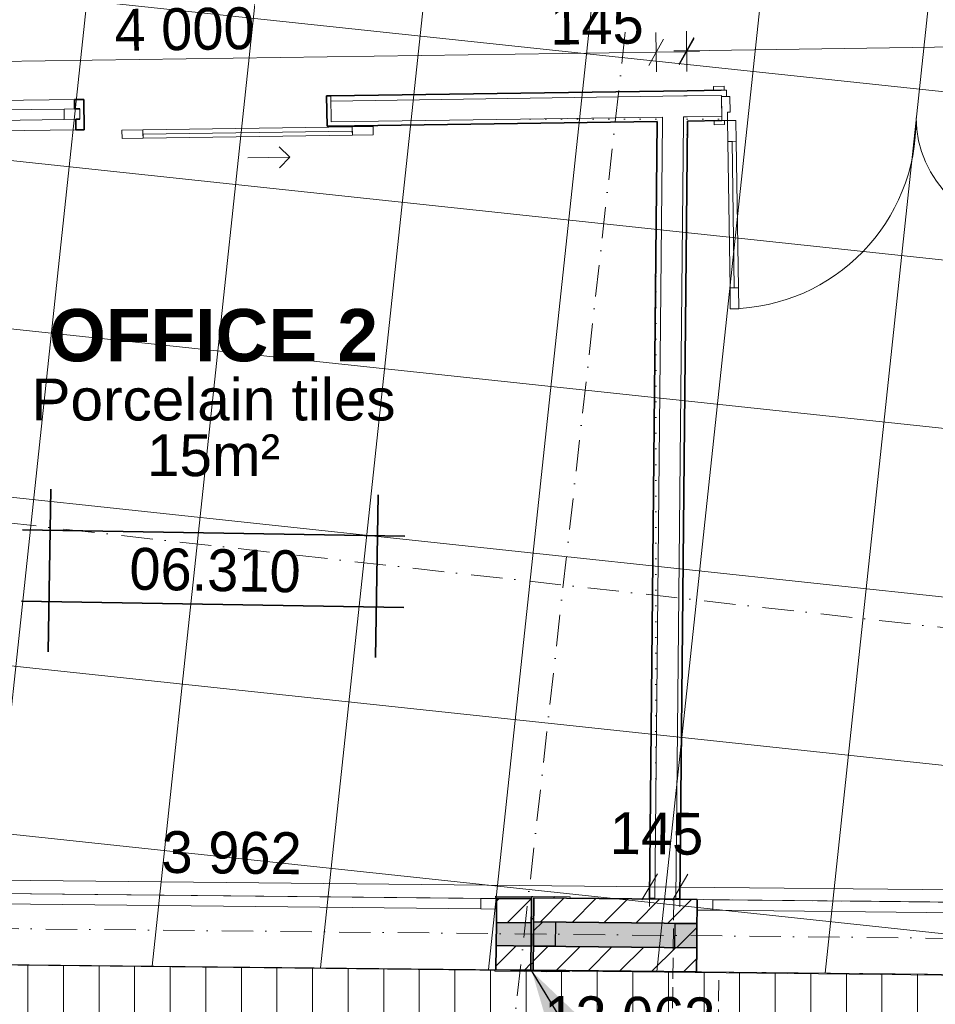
# Model space of a CAD drawing. Header units: millimetres. Extents: x -738537 to 1850049, y -250217 to 604013.
# Tile 141 of 220: x -109689 to -105315, y 78497 to 83201. Entities that reach past the tile are written whole.
import ezdxf

# ---------------------------------------------------------------- set-up
doc = ezdxf.new("R2010")
doc.units = ezdxf.units.MM
doc.header["$MEASUREMENT"] = 0
doc.set_wipeout_variables(frame=1)
for name, pattern in [('Dot & Dashed', [280, 150, -60, 0, -70]), ('Hidden Line', [140, 100, -40]), ('Wipeout_Contour', [1000, 0, -1000])]:
    doc.linetypes.add(name, pattern=pattern)
for name, color, linetype, lineweight, true_color in [('0_Pen_No__7', 7, 'Continuous', 5, 0x9f07ff), ('A_COLUMNS_Pen_No__7', 7, 'Continuous', 5, 0x9f07ff), ('A_FLOORS FINISH_Pen_No__168', 7, 'Continuous', 5, 0x996633), ('A_WALL LOAD_Pen_No__21', 7, 'Continuous', 0, 0x00ff4d), ('A_WALL LOAD_Pen_No__7', 7, 'Continuous', 5, 0x9f07ff), ('MARKETING_Pen_No__7', 7, 'Continuous', 5, 0x9f07ff)]:
    doc.layers.add(name, color=color, linetype=linetype, lineweight=lineweight, true_color=true_color)
for name, color, linetype in [('A_COLUMNS', 7, 'Continuous'), ('A_FLOORS STRUCTURE', 7, 'Continuous'), ('C_DIMS - GA', 7, 'Continuous'), ('MARKETING', 7, 'Continuous')]:
    doc.layers.add(name, color=color, linetype=linetype)
for name, color, linetype, lineweight in [('A_COLUMNS_Pen_No__3', 30, 'Continuous', 15), ('A_FLOORS FINISH_Pen_No__128', 9, 'Continuous', 0), ('A_FLOORS STRUCTURE_Pen_No__128', 9, 'Continuous', 0), ('A_FLOORS STRUCTURE_Pen_No__3', 30, 'Continuous', 15), ('A_SITE 3D_Pen_No__128', 9, 'Continuous', 0), ('A_WALL LOAD_Pen_No__1', 214, 'Continuous', 35), ('A_WALL LOAD_Pen_No__2', 1, 'Continuous', 25), ('A_WALL LOAD_Pen_No__3', 30, 'Continuous', 15), ('A_WALL LOAD_Pen_No__6', 7, 'Continuous', 5), ('B_CUT OUT_Pen_No__3', 30, 'Continuous', 15), ('C-GRID _Pen_No__5', 4, 'Continuous', 5), ('C_DIMS - GA_Pen_No__6', 7, 'Continuous', 5), ('C_TEXT GA_Pen_No__6', 7, 'Continuous', 5), ('SEWER LINE_Pen_No__1', 214, 'Continuous', 35)]:
    doc.layers.add(name, color=color, linetype=linetype, lineweight=lineweight)
doc.styles.add('GENERATED_STYLE_1', font='GOTHIC.TTF')
doc.styles.add('GENERATED_STYLE_6', font='arialbd.ttf')
doc.dimstyles.new('GENERATED_STYLE__1', dxfattribs={"dimtxt": 200, "dimasz": 95, "dimexe": 0.18, "dimexo": 90000, "dimgap": 0.09, "dimtad": 1, "dimdec": 0, "dimzin": 0, "dimdsep": 46, "dimtxsty": 'GENERATED_STYLE_1', "dimblk": 'ARROWHEAD_2', "dimblk1": 'ARROWHEAD_2', "dimblk2": 'ARROWHEAD_2', "dimcen": 0.09, "dimclrd": 7, "dimclre": 7, "dimclrt": 7, "dimadec": 0, "dimazin": 0, "dimtfac": 1, "dimtdec": 4, "dimtmove": 0, "dimatfit": 3, "dimfxl": 1, "dimtolj": 1, "dimtzin": 0, "dimarcsym": 0})
doc.dimstyles.new('GENERATED_STYLE__3', dxfattribs={"dimtxt": 200, "dimasz": 95, "dimexe": 0.18, "dimexo": 90000, "dimgap": 0.09, "dimtad": 1, "dimdec": 0, "dimzin": 0, "dimdsep": 46, "dimtxsty": 'GENERATED_STYLE_1', "dimblk": 'ARROWHEAD_2', "dimblk1": 'ARROWHEAD_2', "dimblk2": 'ARROWHEAD_2', "dimcen": 0.09, "dimclrd": 7, "dimclre": 7, "dimclrt": 7, "dimadec": 0, "dimazin": 0, "dimtfac": 1, "dimtdec": 4, "dimtmove": 2, "dimatfit": 3, "dimfxl": 1, "dimtolj": 1, "dimtzin": 0, "dimarcsym": 0})
doc.dimstyles.new('GENERATED_STYLE__7', dxfattribs={"dimtxt": 0.18, "dimasz": 273.6, "dimexe": 0.18, "dimexo": 0.0625, "dimgap": 0.09, "dimtad": 0, "dimtih": 1, "dimtoh": 1, "dimdec": 4, "dimzin": 0, "dimdsep": 46, "dimcen": 0.09, "dimadec": 0, "dimazin": 0, "dimtfac": 1, "dimtdec": 4, "dimtmove": 0, "dimatfit": 3, "dimldrblk": 'ARROWHEAD_5', "dimfxl": 1, "dimtolj": 1, "dimtzin": 0, "dimarcsym": 0})
doc.dimstyles.new('GENERATED_STYLE__9', dxfattribs={"dimtxt": 200, "dimasz": 95, "dimexe": 0.18, "dimexo": 314.337521, "dimgap": 0.09, "dimtad": 1, "dimdec": 0, "dimzin": 0, "dimdsep": 46, "dimtxsty": 'GENERATED_STYLE_1', "dimblk": 'ARROWHEAD_2', "dimblk1": 'ARROWHEAD_2', "dimblk2": 'ARROWHEAD_2', "dimcen": 0.09, "dimclrd": 7, "dimclre": 7, "dimclrt": 7, "dimadec": 0, "dimazin": 0, "dimtfac": 1, "dimtdec": 4, "dimtmove": 0, "dimatfit": 3, "dimfxl": 1, "dimtolj": 1, "dimtzin": 0, "dimarcsym": 0})
pattern_1 = [(45, (0, 0), (-127.27922, 127.27922), [])]
pattern_2 = [(0, (0, 0), (0, 75), [0, -75])]

# ---------------------------------------------------------------- blocks, each defined once
blk = doc.blocks.new('Fill_103', base_point=(0, 0))
at = {"color": 254, "linetype": 'Wipeout_Contour', "lineweight": 0, "ltscale": 778868.011048}
blk.add_wipeout([(-109499.7, 78239), (-109508, 78019.2), (-100580.9, 77682.3), (-100442.4, 78591.1), (-100728.2, 78594), (-100856.8, 77912.1)], dxfattribs=at).dxf.layer = 'MARKETING'
blk = doc.blocks.new('IPE Column 20[97]', base_point=(-107239.9, 78833.2))
at = {"layer": 'A_COLUMNS_Pen_No__7', "linetype": 'Continuous', "lineweight": 5, "true_color": 0x9f07ff}
h = blk.add_hatch(dxfattribs=at)
h.set_pattern_fill('STEEL', color=190, style=0, pattern_type=2)
h.set_pattern_definition([(45, (0, 0), (-159.09903, 159.09903), []), (45, (-53.03, 53.03), (-159.09903, 159.09903), [])])
h.paths.add_polyline_path([(-107419.7, 78655.5), (-107063.7, 78651.9), (-107063.6, 78658.9), (-107238.1, 78660.6), (-107234.6, 79005.6), (-107060.1, 79003.8), (-107060, 79010.8), (-107416, 79014.5), (-107416.1, 79007.5), (-107241.6, 79005.7), (-107245.1, 78660.7), (-107419.6, 78662.5)])
at = {"layer": 'A_COLUMNS_Pen_No__3', "color": 30, "linetype": 'Continuous', "lineweight": 15}
for p, q in [((-107416, 79014.5), (-107416.1, 79007.5)), ((-107416.1, 79007.5), (-107241.6, 79005.7)), ((-107060, 79010.8), (-107416, 79014.5)), ((-107241.6, 79005.7), (-107245.1, 78660.7)), ((-107238.1, 78660.6), (-107234.6, 79005.6)), ((-107234.6, 79005.6), (-107060.1, 79003.8)), ((-107060.1, 79003.8), (-107060, 79010.8)), ((-107419.6, 78662.5), (-107419.7, 78655.5)), ((-107419.7, 78655.5), (-107063.7, 78651.9)), ((-107245.1, 78660.7), (-107419.6, 78662.5)), ((-107063.6, 78658.9), (-107238.1, 78660.6)), ((-107063.7, 78651.9), (-107063.6, 78658.9))]:
    blk.add_line(p, q, dxfattribs=at)
blk = doc.blocks.new('*D396')
at = {"layer": 'C_DIMS - GA_Pen_No__6', "color": 7, "linetype": 'Continuous', "lineweight": 5, "transparency": 16777216}
for p, q in [((-110788.8, 82892.4), (-110791.5, 83079.9)), ((-110645.9, 82894.4), (-110648.6, 83081.9)), ((-110755, 83049.1), (-110825.4, 82923.1)), ((-110612, 83051.2), (-110682.4, 82925.2)), ((-110647.2, 82988.2), (-106647.9, 83045.3)), ((-110851.3, 82985.3), (-110790.2, 82986.1)), ((-110790.2, 82986.1), (-110647.2, 82988.2))]:
    blk.add_line(p, q, dxfattribs=at)
at = {"layer": 'C_DIMS - GA_Pen_No__6', "color": 7, "lineweight": 5, "transparency": 16777216, "insert": (-111295.5, 83018.9), "char_height": 200, "attachment_point": 7, "rotation": 0.8186, "style": 'GENERATED_STYLE_1'}
blk.add_mtext('\\A1;{\\pql;\\fCentury Gothic|b0|i0|c0|p34;143}', dxfattribs=at)
blk = doc.blocks.new('ARROWHEAD_2')
at = {"color": 0, "linetype": 'Continuous', "lineweight": 0}
for p, q in [((-0.378, -0.655), (0.378, 0.655)), ((0, 0), (-1, 0))]:
    blk.add_line(p, q, dxfattribs=at)
blk = doc.blocks.new('*D397')
at = {"layer": 'C_DIMS - GA_Pen_No__6', "color": 7, "linetype": 'Continuous', "lineweight": 5, "transparency": 16777216}
for p, q in [((-106612.7, 83108.3), (-106683.1, 82982.3)), ((-110612, 83051.2), (-110682.4, 82925.2)), ((-110647.2, 82988.2), (-106647.9, 83045.3))]:
    blk.add_line(p, q, dxfattribs=at)
at = {"layer": 'C_DIMS - GA_Pen_No__6', "color": 7, "lineweight": 5, "transparency": 16777216, "char_height": 200, "attachment_point": 7, "rotation": 0.8186, "style": 'GENERATED_STYLE_1'}
for s, insert in [('\\A1;{\\pql;\\fCentury Gothic|b0|i0|c0|p34;4\xa0000}', (-109234.4, 83048.4)), ('\\A1;{\\pql;\\fCentury Gothic|b0|i0|c0|p34;145}', (-107153.3, 83078.1))]:
    blk.add_mtext(s, dxfattribs=dict(at, insert=insert))
blk = doc.blocks.new('*D398')
at = {"layer": 'C_DIMS - GA_Pen_No__6', "color": 7, "linetype": 'Continuous', "lineweight": 5, "transparency": 16777216}
for p, q in [((-106646.6, 82951.6), (-106649.3, 83139.1)), ((-106501.6, 82953.6), (-106504.2, 83141.1)), ((-106612.7, 83108.3), (-106683.1, 82982.3)), ((-106538.1, 82984.4), (-106467.7, 83110.4)), ((-110647.2, 82988.2), (-106647.9, 83045.3)), ((-106647.9, 83045.3), (-106502.9, 83047.4)), ((-106502.9, 83047.4), (-106441.8, 83048.3))]:
    blk.add_line(p, q, dxfattribs=at)
blk = doc.blocks.new('*D430')
at = {"layer": 'C_DIMS - GA_Pen_No__6', "color": 7, "linetype": 'Continuous', "lineweight": 5, "transparency": 16777216}
for p, q in [((-110749.6, 79162.6), (-110823.1, 79038.4)), ((-110604.6, 79161.1), (-110678.1, 79036.9)), ((-110642.3, 79005.3), (-110640.4, 79192.8)), ((-110786.3, 79100.5), (-110641.4, 79099)), ((-110641.4, 79099), (-106679.5, 79058.6))]:
    blk.add_line(p, q, dxfattribs=at)
blk = doc.blocks.new('*D431')
at = {"layer": 'C_DIMS - GA_Pen_No__6', "color": 7, "linetype": 'Continuous', "lineweight": 5, "transparency": 16777216}
for p, q in [((-110604.6, 79161.1), (-110678.1, 79036.9)), ((-110642.3, 79005.3), (-110640.4, 79192.8)), ((-106642.8, 79120.8), (-106716.2, 78996.5)), ((-106680.5, 78964.9), (-106678.5, 79152.4)), ((-110641.4, 79099), (-106679.5, 79058.6)), ((-106679.5, 79058.6), (-106534.5, 79057.2))]:
    blk.add_line(p, q, dxfattribs=at)
at = {"layer": 'C_DIMS - GA_Pen_No__6', "color": 7, "lineweight": 5, "transparency": 16777216, "char_height": 200, "attachment_point": 7, "rotation": 359.4159, "style": 'GENERATED_STYLE_1'}
for s, insert in [('\\A1;{\\pql;\\fCentury Gothic|b0|i0|c0|p34;145}', (-106870.3, 79212.9)), ('\\A1;{\\pql;\\fCentury Gothic|b0|i0|c0|p34;3\xa0962}', (-109012, 79122.4))]:
    blk.add_mtext(s, dxfattribs=dict(at, insert=insert))
blk = doc.blocks.new('*D432')
at = {"layer": 'C_DIMS - GA_Pen_No__6', "color": 7, "linetype": 'Continuous', "lineweight": 5, "transparency": 16777216}
for p, q in [((-106642.8, 79120.8), (-106716.2, 78996.5)), ((-106497.8, 79119.3), (-106571.2, 78995)), ((-106535.5, 78963.4), (-106533.6, 79150.9)), ((-106679.5, 79058.6), (-106534.5, 79057.2))]:
    blk.add_line(p, q, dxfattribs=at)
blk = doc.blocks.new('*D433')
at = {"layer": 'C_DIMS - GA_Pen_No__6', "color": 7, "linetype": 'Continuous', "lineweight": 5, "transparency": 16777216}
for p, q in [((-106497.8, 79119.3), (-106571.2, 78995)), ((-106535.5, 78963.4), (-106533.6, 79150.9)), ((-100716.7, 78904.1), (-100714.7, 79091.6)), ((-106679.5, 79058.6), (-106534.5, 79057.2)), ((-106534.5, 79057.2), (-100715.7, 78997.8)), ((-100752.4, 78935.7), (-100679, 79060)), ((-100715.7, 78997.8), (-100654.6, 78997.2))]:
    blk.add_line(p, q, dxfattribs=at)
at = {"layer": 'C_DIMS - GA_Pen_No__6', "color": 7, "lineweight": 5, "transparency": 16777216, "insert": (-103976.7, 79071.1), "char_height": 200, "attachment_point": 7, "rotation": 359.4159, "style": 'GENERATED_STYLE_1'}
blk.add_mtext('\\A1;{\\pql;\\fCentury Gothic|b0|i0|c0|p34;5\xa0819}', dxfattribs=at)
blk = doc.blocks.new('*D489')
at = {"layer": 'C_DIMS - GA_Pen_No__6', "color": 7, "linetype": 'Continuous', "lineweight": 5, "transparency": 16777216}
for p, q in [((-102518.8, 83046.9), (-102448.4, 83172.9)), ((-102482.3, 83016.1), (-102484.9, 83203.6)), ((-106467.8, 83115.4), (-106538.2, 82989.4)), ((-106501.6, 82958.7), (-106504.3, 83146.2)), ((-106503, 83052.4), (-102483.6, 83109.9)), ((-102483.6, 83109.9), (-102422.5, 83110.8)), ((-106564.1, 83051.6), (-106503, 83052.4))]:
    blk.add_line(p, q, dxfattribs=at)
at = {"layer": 'C_DIMS - GA_Pen_No__6', "color": 7, "lineweight": 5, "transparency": 16777216, "insert": (-104845.8, 83116.1), "char_height": 200, "attachment_point": 7, "rotation": 0.8191, "style": 'GENERATED_STYLE_1'}
blk.add_mtext('\\A1;{\\pql;\\fCentury Gothic|b0|i0|c0|p34;4\xa0020}', dxfattribs=at)
blk = doc.blocks.new('*D507')
at = {"layer": 'C_DIMS - GA_Pen_No__6', "color": 7, "linetype": 'Continuous', "lineweight": 5, "transparency": 16777216}
for p, q in [((-112749.6, 78411.8), (-112823, 78287.5)), ((-112785.4, 78443.4), (-112787.2, 78255.9)), ((-112786.3, 78349.7), (-112847.4, 78350.3)), ((-100723.4, 78231.2), (-112786.3, 78349.7)), ((-100722.5, 78324.9), (-100724.3, 78137.4)), ((-100760.1, 78169), (-100686.7, 78293.3)), ((-100662.3, 78230.6), (-100723.4, 78231.2))]:
    blk.add_line(p, q, dxfattribs=at)
at = {"layer": 'C_DIMS - GA_Pen_No__6', "color": 7, "lineweight": 5, "transparency": 16777216, "insert": (-107184.6, 78334.6), "char_height": 200, "attachment_point": 7, "rotation": 359.4371, "style": 'GENERATED_STYLE_1'}
blk.add_mtext('\\A1;{\\pql;\\fCentury Gothic|b0|i0|c0|p34;12\xa0063}', dxfattribs=at)
blk = doc.blocks.new('ARROWHEAD_5')
at = {"linetype": 'Continuous', "lineweight": 0}
blk.add_hatch(color=0, dxfattribs=at).paths.add_polyline_path([(-1, 0.2679), (0, 0), (-1, -0.2679)])
at = {"color": 0, "linetype": 'Continuous', "lineweight": 0}
blk.add_line((0, 0), (-1, 0), dxfattribs=at)

msp = doc.modelspace()

# ---------------------------------------------------------------- hatches: boundary and pattern name
at = {"layer": '0_Pen_No__7', "linetype": 'Continuous', "lineweight": 5, "true_color": 0x000000}
h = msp.add_hatch(dxfattribs=at)
h.set_pattern_fill('ANSI31', color=18, scale=870, style=0)
h.paths.add_polyline_path([(-107410.7, 79002.4), (-107411.9, 78887.4), (-107244.7, 78885.7), (-107243.5, 79000.7)])
h = msp.add_hatch(dxfattribs=at)
h.set_pattern_fill('ANSI31', color=18, scale=870, style=0)
h.paths.add_polyline_path([(-107232.9, 79005.6), (-107234, 78890.6), (-106453.6, 78882.6), (-106452.4, 78997.6)])
at = {"layer": 'A_FLOORS FINISH_Pen_No__128', "linetype": 'Continuous', "lineweight": 0}
h = msp.add_hatch(dxfattribs=at)
h.set_pattern_fill('PATTERN__TILES_ANGLED2', color=9, style=0, pattern_type=2)
h.set_pattern_definition([(83.9, (0, 0), (-795.4704, 85.0113), []), (173.9, (0, 0), (85.0113, 795.4704), [])])
h.paths.add_polyline_path([(-114209.3, 85279.7), (-113008.9, 85150.6), (-113007.1, 78719.7), (-100428.1, 78590.9), (-99191.2, 85244.8), (-98901.2, 86804.4), (-98836.7, 87151.5), (-113822.1, 88830.6)])
at = {"layer": 'A_WALL LOAD_Pen_No__6', "linetype": 'Continuous', "lineweight": 5}
h = msp.add_hatch(dxfattribs=at)
h.set_pattern_fill('_WALL_EXTERNAL', style=0, pattern_type=2)
h.set_pattern_definition(pattern_1)
h.paths.add_polyline_path([(-107235.2, 78775.6), (-107234, 78890.6), (-107130, 78889.5), (-107131.2, 78774.6)])
h = msp.add_hatch(dxfattribs=at)
h.set_pattern_fill('_WALL_EXTERNAL', style=0, pattern_type=2)
h.set_pattern_definition(pattern_1)
h.paths.add_polyline_path([(-106558.8, 78768.7), (-106557.6, 78883.7), (-106453.6, 78882.6), (-106454.8, 78767.6)])
at = {"layer": 'A_WALL LOAD_Pen_No__7', "linetype": 'Continuous', "lineweight": 5, "true_color": 0x9f07ff}
h = msp.add_hatch(dxfattribs=at)
h.set_pattern_fill('HATCH__GYPSUM', color=190, style=0, pattern_type=2)
h.set_pattern_definition(pattern_2)
h.paths.add_polyline_path([(-108200.4, 82692.2), (-108200.6, 82712.2), (-108202.4, 82837.2), (-108222.4, 82836.9), (-108220.4, 82691.9)])
h = msp.add_hatch(dxfattribs=at)
h.set_pattern_fill('HATCH__GYPSUM', color=190, style=0, pattern_type=2)
h.set_pattern_definition(pattern_2)
h.paths.add_polyline_path([(-108202.4, 82837.2), (-108202.1, 82812.2), (-106499.9, 82836.5), (-106500.2, 82861.5)])
h = msp.add_hatch(dxfattribs=at)
h.set_pattern_fill('HATCH__GYPSUM', color=190, style=0, pattern_type=2)
h.set_pattern_definition(pattern_2)
h.paths.add_polyline_path([(-106337.2, 82863.9), (-106500.2, 82861.5), (-106499.9, 82836.5), (-106336.8, 82838.9)])
h = msp.add_hatch(dxfattribs=at)
h.set_pattern_fill('HATCH__GYPSUM', color=190, style=0, pattern_type=2)
h.set_pattern_definition(pattern_2)
h.paths.add_polyline_path([(-109402.3, 82820), (-109427.3, 82819.7), (-109426.7, 82774.7), (-109401.7, 82775), (-109402, 82795)])
h = msp.add_hatch(dxfattribs=at)
h.set_pattern_fill('HATCH__GYPSUM', color=190, style=0, pattern_type=2)
h.set_pattern_definition(pattern_2)
h.paths.add_polyline_path([(-109380.2, 82675.3), (-109382.3, 82820.3), (-109402.3, 82820), (-109400.5, 82695.1), (-109400.2, 82675.1)])
h = msp.add_hatch(dxfattribs=at)
h.set_pattern_fill('HATCH__GYPSUM', color=190, style=0, pattern_type=2)
h.set_pattern_definition(pattern_2)
h.paths.add_polyline_path([(-106518, 82736.3), (-106518.2, 82716.3), (-106498.2, 82716.5), (-106498.5, 82736.5)])
h = msp.add_hatch(dxfattribs=at)
h.set_pattern_fill('HATCH__GYPSUM', color=190, style=0, pattern_type=2)
h.set_pattern_definition(pattern_2)
h.paths.add_polyline_path([(-106335.4, 82738.9), (-106498.5, 82736.5), (-106498.2, 82716.5), (-106335.1, 82718.9)])
h = msp.add_hatch(dxfattribs=at)
h.set_pattern_fill('HATCH__GYPSUM', color=190, style=0, pattern_type=2)
h.set_pattern_definition(pattern_2)
h.paths.add_polyline_path([(-109420.2, 82674.8), (-109400.2, 82675.1), (-109400.5, 82695.1), (-109401, 82725), (-109421, 82724.8)])
h = msp.add_hatch(dxfattribs=at)
h.set_pattern_fill('HATCH__GYPSUM', color=190, style=0, pattern_type=2)
h.set_pattern_definition(pattern_2)
h.paths.add_polyline_path([(-108200.6, 82712.2), (-108200.4, 82692.2), (-106643.2, 82714.5), (-106643, 82734.5)])
h = msp.add_hatch(dxfattribs=at)
h.set_pattern_fill('HATCH__GYPSUM', color=190, style=0, pattern_type=2)
h.set_pattern_definition(pattern_2)
h.paths.add_polyline_path([(-106643.2, 82714.5), (-106680.1, 79002.2), (-106655.1, 79002), (-106618.2, 82714.8)])
h = msp.add_hatch(dxfattribs=at)
h.set_pattern_fill('HATCH__GYPSUM', color=190, style=0, pattern_type=2)
h.set_pattern_definition(pattern_2)
h.paths.add_polyline_path([(-106643.2, 82714.5), (-106618.2, 82714.8), (-106618, 82734.8), (-106643, 82734.5)])
h = msp.add_hatch(dxfattribs=at)
h.set_pattern_fill('HATCH__GYPSUM', color=190, style=0, pattern_type=2)
h.set_pattern_definition(pattern_2)
h.paths.add_polyline_path([(-106535.1, 79000.8), (-106498.2, 82716.5), (-106518.2, 82716.3), (-106555.1, 79001)])
for points in [[(-107413, 78777.4), (-107245.8, 78775.7), (-107244.7, 78885.7), (-107411.9, 78887.4)], [(-107234, 78890.6), (-107235.2, 78775.6), (-106454.8, 78767.6), (-106453.6, 78882.6)]]:
    msp.add_hatch(color=190, dxfattribs=at).paths.add_polyline_path(points)

# ---------------------------------------------------------------- linework, layer by layer
at = {"layer": 'A_FLOORS FINISH_Pen_No__168', "color": 25, "linetype": 'Continuous', "lineweight": 5, "true_color": 0x996633, "flags": 128}
msp.add_lwpolyline([(-114209.3, 85279.7), (-113008.9, 85150.6), (-113007.1, 78719.7), (-100428.1, 78590.9), (-99191.2, 85244.8), (-98901.2, 86804.4), (-98836.7, 87151.5), (-113822.1, 88830.6)], close=True, dxfattribs=at)
at = {"layer": 'A_WALL LOAD_Pen_No__1', "color": 214, "linetype": 'Continuous', "lineweight": 35}
for p, q in [((-108202.4, 82837.2), (-108222.4, 82836.9)), ((-108222.4, 82836.9), (-108220.4, 82691.9)), ((-108222.4, 82836.9), (-108220.4, 82691.9)), ((-109402.3, 82820), (-109427.3, 82819.7)), ((-109402.3, 82820), (-109427.3, 82819.7)), ((-109426.7, 82774.7), (-109427.3, 82819.7)), ((-109426.7, 82774.7), (-109427.3, 82819.7)), ((-109402.3, 82820), (-109382.3, 82820.3)), ((-109382.3, 82820.3), (-109380.2, 82675.3)), ((-109382.3, 82820.3), (-109380.2, 82675.3)), ((-109401.7, 82775), (-109426.7, 82774.7)), ((-109401, 82725), (-109421, 82724.8)), ((-109421, 82724.8), (-109420.2, 82674.8)), ((-109421, 82724.8), (-109420.2, 82674.8)), ((-108200.4, 82692.2), (-108220.4, 82691.9)), ((-108200.4, 82692.2), (-108220.4, 82691.9)), ((-106335.1, 82718.9), (-106372.1, 82718.3)), ((-106335.1, 82718.9), (-106372.1, 82718.3)), ((-106335.1, 82718.9), (-106372.1, 82718.3)), ((-109400.2, 82675.1), (-109420.2, 82674.8)), ((-109400.2, 82675.1), (-109420.2, 82674.8)), ((-109400.2, 82675.1), (-109380.2, 82675.3)), ((-109400.2, 82675.1), (-109380.2, 82675.3)), ((-107410.7, 79002.4), (-107411.2, 78952.4)), ((-107410.7, 79002.4), (-107411.2, 78952.4)), ((-107410.7, 79002.4), (-107411.2, 78952.4)), ((-106452.4, 78997.6), (-106452.9, 78947.6)), ((-106452.4, 78997.6), (-106452.9, 78947.6)), ((-106452.4, 78997.6), (-106452.9, 78947.6)), ((-107411.2, 78952.4), (-107411.9, 78887.4)), ((-107411.2, 78952.4), (-107411.9, 78887.4)), ((-106452.9, 78947.6), (-106453.6, 78882.6)), ((-106452.9, 78947.6), (-106453.6, 78882.6)), ((-107411.9, 78887.4), (-107413, 78777.4)), ((-107411.9, 78887.4), (-107413, 78777.4)), ((-107411.9, 78887.4), (-107244.7, 78885.7)), ((-107234, 78890.6), (-106453.6, 78882.6)), ((-106453.6, 78882.6), (-106454.8, 78767.6)), ((-106453.6, 78882.6), (-106454.8, 78767.6)), ((-107413, 78777.4), (-107245.8, 78775.7)), ((-107235.2, 78775.6), (-106454.8, 78767.6))]:
    msp.add_line(p, q, dxfattribs=at)
for points in [[(-106500.2, 82861.5), (-108202.4, 82837.2)], [(-106337.2, 82863.9), (-106500.2, 82861.5)], [(-108200.4, 82692.2), (-106643.2, 82714.5)], [(-106643.2, 82714.5), (-106680.1, 79002.2)], [(-106535.1, 79000.8), (-106498.2, 82716.5)], [(-106498.2, 82716.5), (-106335.1, 82718.9)], [(-107243.5, 79000.7), (-107410.7, 79002.4)], [(-106452.4, 78997.6), (-107232.9, 79005.6)], [(-106680.1, 79002.2), (-106655.1, 79002)], [(-106555.1, 79001), (-106535.1, 79000.8)]]:
    msp.add_lwpolyline(points, dxfattribs=at)
at = {"layer": 'A_WALL LOAD_Pen_No__2', "color": 1, "linetype": 'Continuous', "lineweight": 25, "flags": 128}
for points in [[(-107235.2, 78775.6), (-107234, 78890.6), (-107130, 78889.5), (-107131.2, 78774.6)], [(-106558.8, 78768.7), (-106557.6, 78883.7), (-106453.6, 78882.6), (-106454.8, 78767.6)]]:
    msp.add_lwpolyline(points, close=True, dxfattribs=at)
at = {"layer": 'A_WALL LOAD_Pen_No__21', "color": 100, "linetype": 'Continuous', "lineweight": 0, "true_color": 0x00ff4d}
for p, q in [((-108200.6, 82712.2), (-108202.4, 82837.2)), ((-106617, 82834.9), (-108202.1, 82812.2)), ((-106517, 82836.3), (-106617, 82834.9)), ((-106499.9, 82836.5), (-106517, 82836.3)), ((-106336.8, 82838.9), (-106499.9, 82836.5)), ((-106335.4, 82738.9), (-106336.8, 82838.9)), ((-106335.4, 82738.9), (-106336.7, 82833.9)), ((-106335.4, 82738.9), (-106336.7, 82833.9)), ((-109401, 82725), (-109401.7, 82775)), ((-109401, 82725), (-109401.7, 82775)), ((-106518.2, 82716.3), (-106518, 82736.3)), ((-106518.2, 82716.3), (-106518, 82736.3)), ((-106518, 82736.3), (-106498.5, 82736.5)), ((-106498.5, 82736.5), (-106335.4, 82738.9)), ((-108200.6, 82712.2), (-106618, 82734.8)), ((-106618.2, 82714.8), (-106655.1, 79002)), ((-106618, 82734.8), (-106618.2, 82714.8)), ((-106618, 82734.8), (-106618.2, 82714.8)), ((-106555.1, 79001), (-106518.2, 82716.3))]:
    msp.add_line(p, q, dxfattribs=at)
msp.add_lwpolyline([(-106655.1, 79002), (-106555.1, 79001)], dxfattribs=at)
at = {"layer": 'A_WALL LOAD_Pen_No__3', "color": 30, "linetype": 'Continuous', "lineweight": 15}
for p, q in [((-106374.4, 82882.3), (-106324.4, 82883)), ((-106374.2, 82863.3), (-106374.4, 82882.3)), ((-106324.4, 82883), (-106324.2, 82864)), ((-106324.2, 82864), (-106374.2, 82863.3)), ((-106337.2, 82863.9), (-106312.2, 82864.2)), ((-106311.7, 82834.2), (-106336.7, 82833.9)), ((-106312.2, 82864.2), (-106311.7, 82834.2)), ((-109427.3, 82819.7), (-109977.3, 82811.8)), ((-106372.1, 82718.3), (-106322.1, 82719.1)), ((-106371.8, 82699.3), (-106372.1, 82718.3)), ((-106321.8, 82700.1), (-106371.8, 82699.3)), ((-106322.1, 82719.1), (-106321.8, 82700.1)), ((-109420.2, 82674.8), (-109980.2, 82666.8)), ((-108398.3, 82544.4), (-108449, 82593.6)), ((-108598.2, 82541.5), (-108398.3, 82544.4)), ((-108398.3, 82544.4), (-108447.5, 82493.7)), ((-110255.5, 79031.5), (-107410.7, 79002.4)), ((-100852.7, 78940.3), (-106452.4, 78997.6))]:
    msp.add_line(p, q, dxfattribs=at)
for centre, radius, start, end in [((-106307.1, 82719.3), 900, 270.8191, 0.8191), ((-104863.2, 82739.9), 544, 180.8191, 270.8191)]:
    msp.add_arc(centre, radius, start, end, dxfattribs=at)
at = {"layer": 'A_WALL LOAD_Pen_No__6', "color": 7, "linetype": 'Continuous', "lineweight": 5}
for p, q in [((-106296.7, 82834.4), (-106336.7, 82833.9)), ((-106336.7, 82833.9), (-106335.1, 82718.9)), ((-106295.7, 82759.4), (-106296.7, 82834.4)), ((-109926.6, 82767.5), (-109476.7, 82774)), ((-109476.7, 82774), (-109401.7, 82775)), ((-109475.9, 82724), (-109476.7, 82774)), ((-106307.7, 82759.3), (-106295.7, 82759.4)), ((-106307.1, 82719.3), (-106307.7, 82759.3)), ((-109475.9, 82724), (-109925.9, 82717.5)), ((-109401, 82725), (-109475.9, 82724)), ((-108000.3, 82690.1), (-108100.3, 82688.6)), ((-107999.7, 82650.1), (-108000.3, 82690.1)), ((-106335.1, 82718.9), (-106307.1, 82719.3)), ((-106307.1, 82719.3), (-106267.1, 82719.8)), ((-106305.7, 82619.3), (-106307.1, 82719.3)), ((-106267.1, 82719.8), (-106265.7, 82619.9)), ((-109100.2, 82674.3), (-109200.2, 82672.9)), ((-109200.2, 82672.9), (-109199.6, 82632.9)), ((-109099.6, 82634.3), (-109100.2, 82674.3)), ((-109099.9, 82654.3), (-108100, 82668.6)), ((-108100.3, 82688.6), (-108099.7, 82648.6)), ((-108099.7, 82648.6), (-107999.7, 82650.1)), ((-109199.6, 82632.9), (-109099.6, 82634.3)), ((-106265.7, 82619.9), (-106305.7, 82619.3)), ((-106275.7, 81919.6), (-106285.7, 82619.6)), ((-106295.7, 81919.4), (-106255.7, 81919.9)), ((-106294.2, 81819.4), (-106295.7, 81919.4)), ((-106255.7, 81919.9), (-106254.2, 81819.9)), ((-106254.2, 81819.9), (-106294.2, 81819.4)), ((-107485.7, 79003.2), (-110180.5, 79030.8)), ((-110181, 78980.8), (-107486.2, 78953.2)), ((-107485.7, 79003.2), (-107486.2, 78953.2)), ((-107410.7, 79002.4), (-107485.7, 79003.2)), ((-106452.4, 78997.6), (-106377.4, 78996.8)), ((-106377.4, 78996.8), (-106377.9, 78946.9)), ((-106377.4, 78996.8), (-100927.7, 78941.1)), ((-107486.2, 78953.2), (-107411.2, 78952.4)), ((-106377.9, 78946.9), (-106452.9, 78947.6)), ((-100928.2, 78891.1), (-106377.9, 78946.9))]:
    msp.add_line(p, q, dxfattribs=at)
for points in [[(-109099.9, 82654.3), (-108100, 82668.6), (-108100.3, 82688.6), (-109100.2, 82674.3)], [(-109099.6, 82634.3), (-108099.7, 82648.6), (-108100, 82668.6), (-109099.9, 82654.3)], [(-106295.7, 81919.4), (-106305.7, 82619.3), (-106285.7, 82619.6), (-106275.7, 81919.6)], [(-106275.7, 81919.6), (-106285.7, 82619.6), (-106265.7, 82619.9), (-106255.7, 81919.9)]]:
    msp.add_lwpolyline(points, close=True, dxfattribs=at)
at = {"layer": 'B_CUT OUT_Pen_No__3', "color": 30, "linetype": 'Hidden Line', "lineweight": 15}
msp.add_lwpolyline([(-100722, 78939), (-106564.1, 78998.8)], dxfattribs=at)
at = {"layer": 'SEWER LINE_Pen_No__1', "color": 214, "linetype": 'Continuous', "lineweight": 35}
for p, q in [((-109553.4, 80180.3), (-109540.3, 80957.9)), ((-107989.4, 80154), (-107976.3, 80931.6)), ((-109674.8, 80764.2), (-107848.4, 80733.5)), ((-109680.5, 80423), (-107854.2, 80392.2))]:
    msp.add_line(p, q, dxfattribs=at)

# ---------------------------------------------------------------- texts
at = {"layer": 'C_TEXT GA_Pen_No__6', "color": 18, "linetype": 'Continuous', "lineweight": 5, "true_color": 0x000000, "insert": (-108762.9, 81418), "char_height": 250, "attachment_point": 5, "line_spacing_factor": 0.797646, "style": 'GENERATED_STYLE_6'}
msp.add_mtext('\\A1;{\\pqc;\\fArial|b1|i0|c0|p34;OFFICE 2\\fArial|b0|i0|c0|p34;\\H1.400000x; \\P\\pqc;\\fArial|b0|i0|c0|p34;\\C214;\\H0.571429x;Porcelain tiles\\P\\pqc;\\fArial|b0|i0|c0|p34;15m²}', dxfattribs=at)
at = {"layer": 'C_TEXT GA_Pen_No__6', "color": 18, "linetype": 'Continuous', "lineweight": 5, "true_color": 0x000000, "insert": (-108755.4, 80570.2), "char_height": 200, "attachment_point": 5, "rotation": 359.0353, "style": 'GENERATED_STYLE_1'}
msp.add_mtext('\\A1;\\pxqc;06.310', dxfattribs=at)

# ---------------------------------------------------------------- dimensions: what is measured, and where the dimension line sits
at = {"layer": 'C_DIMS - GA', "color": 7, "linetype": 'Continuous', "lineweight": 5}
for base, p1, p2, angle, dimstyle, picture, middle, turn in [((-102483.6, 83109.9), (-106498.2, 82716.5), (-102478.8, 82774), 0.8191, 'GENERATED_STYLE__1', '*D489', (-104503.8, 83221), 0.8191), ((-106647.9, 83045.3), (-110642.5, 82657.3), (-106643.2, 82714.5), 0.8186, 'GENERATED_STYLE__9', '*D397', (-108892.4, 83153.3), 0.8186), ((-110647.2, 82988.2), (-110787.5, 82800.2), (-110642.5, 82657.3), 0.8186, 'GENERATED_STYLE__9', '*D396', (-111068.3, 83122.2), 0.8186), ((-106502.9, 83047.4), (-106643.2, 82714.5), (-106498.2, 82716.5), 0.8186, 'GENERATED_STYLE__9', '*D398', (-106926, 83181.4), 0.8186), ((-106679.5, 79058.6), (-110641.9, 79044.4), (-106680.1, 79002.2), 359.4159, 'GENERATED_STYLE__1', '*D431', (-108667.5, 79218.9), 359.4159), ((-100715.7, 78997.8), (-106535.1, 79000.8), (-100716.2, 78945.9), 359.4159, 'GENERATED_STYLE__1', '*D433', (-103632.1, 79167.6), 359.4159), ((-110641.4, 79099), (-110786.9, 79044.4), (-110641.9, 79044.4), 359.4159, 'GENERATED_STYLE__3', '*D430', (-110708.4, 79445.1), 359.4159), ((-106534.5, 79057.2), (-106680.1, 79002.2), (-106535.1, 79000.8), 359.4159, 'GENERATED_STYLE__3', '*D432', (-106640.6, 79310.6), 359.4159)]:
    dim = msp.add_linear_dim(base=base, p1=p1, p2=p2, angle=angle, dimstyle=dimstyle, dxfattribs=at)
    dim.commit()
    dim.dimension.update_dxf_attribs({"geometry": picture, "text_midpoint": middle, "dimtype": 160, "text_rotation": turn})

# ---------------------------------------------------------------- leaders
at = {"layer": 'C_TEXT GA_Pen_No__6', "color": 7, "linetype": 'Continuous', "lineweight": 5, "annotation_type": 0, "has_hookline": 1, "hookline_direction": 0, "text_width": 2373.9}
msp.add_leader([(-112412.2, 83177.5), (-112108.3, 83796), (-111449.5, 83796)], dimstyle='GENERATED_STYLE__7', dxfattribs=at)

# ---------------------------------------------------------------- next in the draw order: wipeouts: each hides what was drawn before it
at = {"color": 254, "linetype": 'Wipeout_Contour', "lineweight": 0, "ltscale": 1067346.292410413}
msp.add_wipeout([(-112606.1, 78715.6), (-112714.8, 75735.3), (-109602.7, 75612.8), (-109507.2, 78019.2), (-109498.4, 78240.7), (-100547.7, 77900.4), (-100419.3, 78590.9), (-112445.3, 78714)], dxfattribs=at).dxf.layer = 'A_FLOORS STRUCTURE'

# ---------------------------------------------------------------- next in the draw order: hatches: boundary and pattern name
at = {"layer": '0_Pen_No__7', "linetype": 'Continuous', "lineweight": 5, "true_color": 0x000000}
h = msp.add_hatch(dxfattribs=at)
h.set_pattern_fill('ANSI31', color=18, scale=870, style=0)
h.paths.add_polyline_path([(-107414.2, 78662.4), (-107247, 78660.7), (-107245.8, 78775.7), (-107413, 78777.4)])
h = msp.add_hatch(dxfattribs=at)
h.set_pattern_fill('ANSI31', color=18, scale=870, style=0)
h.paths.add_polyline_path([(-107235.2, 78775.6), (-107236.4, 78660.6), (-106455.9, 78652.6), (-106454.8, 78767.6)])
at = {"layer": 'A_FLOORS STRUCTURE_Pen_No__128', "linetype": 'Continuous', "lineweight": 0}
h = msp.add_hatch(dxfattribs=at)
h.set_pattern_fill('PATTERN__DECK_II', color=9, style=0, pattern_type=2)
h.set_pattern_definition([(90, (0, 0), (-170, 0), [])])
h.paths.add_polyline_path([(-112606.1, 78715.6), (-112714.8, 75735.3), (-109602.7, 75612.8), (-109507.2, 78019.2), (-109498.4, 78240.7), (-100547.7, 77900.4), (-100419.3, 78590.9), (-112445.3, 78714)])

# ---------------------------------------------------------------- next in the draw order: linework, layer by layer
at = {"layer": 'A_FLOORS FINISH_Pen_No__168', "color": 25, "linetype": 'Continuous', "lineweight": 5, "true_color": 0x996633, "flags": 128}
msp.add_lwpolyline([(-112788.9, 78719.2), (-100430.9, 78584), (-98899.9, 86811.4), (-110177.2, 88075), (-110536, 84875), (-112788.9, 85127.1)], close=True, dxfattribs=at)
at = {"layer": 'A_FLOORS STRUCTURE_Pen_No__3', "color": 30, "linetype": 'Continuous', "lineweight": 15}
msp.add_lwpolyline([(-112606.1, 78715.6), (-112714.8, 75735.3), (-109602.7, 75612.8), (-109507.2, 78019.2), (-109498.4, 78240.7), (-100547.7, 77900.4), (-100419.3, 78590.9), (-112445.3, 78714)], close=True, dxfattribs=at)
at = {"layer": 'A_WALL LOAD_Pen_No__1', "color": 214, "linetype": 'Continuous', "lineweight": 35}
for p, q in [((-107413, 78777.4), (-107414.2, 78662.4)), ((-107413, 78777.4), (-107414.2, 78662.4)), ((-106454.8, 78767.6), (-106455.9, 78652.6)), ((-106454.8, 78767.6), (-106455.9, 78652.6))]:
    msp.add_line(p, q, dxfattribs=at)
for points in [[(-107247, 78660.7), (-107243.5, 79000.7)], [(-107232.9, 79005.6), (-107236.4, 78660.6)], [(-107414.2, 78662.4), (-107247, 78660.7)], [(-107236.4, 78660.6), (-106455.9, 78652.6)]]:
    msp.add_lwpolyline(points, dxfattribs=at)
at = {"layer": 'A_WALL LOAD_Pen_No__3', "color": 30, "linetype": 'Continuous', "lineweight": 15}
for p, q in [((-110259, 78691.5), (-107414.2, 78662.4)), ((-100856.2, 78595.3), (-106455.9, 78652.6))]:
    msp.add_line(p, q, dxfattribs=at)
at = {"layer": 'C-GRID _Pen_No__5', "color": 4, "linetype": 'Dot & Dashed', "lineweight": 5}
msp.add_line((-148775.5, 79258), (-91522.4, 78672.3), dxfattribs=at)

# ---------------------------------------------------------------- next in the draw order: block references
at = {"layer": 'A_COLUMNS', "color": 5, "linetype": 'Continuous', "lineweight": 5}
msp.add_blockref('IPE Column 20[97]', (-107239.9, 78833.2), dxfattribs=at)

# ---------------------------------------------------------------- next in the draw order: block references
at = {"layer": 'MARKETING_Pen_No__7', "color": 190, "linetype": 'Continuous', "lineweight": 5, "true_color": 0x9f07ff}
msp.add_blockref('Fill_103', (0, 0), dxfattribs=at)

# ---------------------------------------------------------------- next in the draw order: hatches: boundary and pattern name
at = {"layer": 'A_SITE 3D_Pen_No__128', "linetype": 'Continuous', "lineweight": 0}
h = msp.add_hatch(dxfattribs=at)
h.set_pattern_fill('PATTERN__PAVING', color=9, style=0, pattern_type=2)
h.set_pattern_definition([(0, (20053.95, 1033.6), (0, 400), [300, -100]), (0, (20353.95, 1133.6), (0, 400), [300, -100]), (0, (20253.95, 1233.6), (0, 400), [300, -100]), (0, (20153.95, 1333.6), (0, 400), [300, -100]), (90, (20253.95, 1033.6), (-400, 0), [300, -100]), (90, (20153.95, 1133.6), (-400, 0), [300, -100]), (90, (20053.95, 1233.6), (-400, 0), [300, -100]), (90, (20353.95, 1333.6), (-400, 0), [300, -100])])
h.paths.add_polyline_path([(-113774.8, 89196.8), (-98783.8, 87454.8), (-99198.5, 85205.6), (-96185.9, 83435.6), (-95783.9, 86779.8), (-92399.2, 86367.7), (-92399.2, 91976.2), (-85899.2, 91976.2), (-85899.2, 84290.4, 0.116634), (-85562.7, 83478.7), (-84856.4, 82687.8), (-81078.9, 80039.2), (-80162.4, 79600.8), (-75775.8, 78209.1), (-70191.6, 78471.5, 0.103683), (-68959.3, 79690.8), (-68528.6, 80917.5), (-68168.9, 82333.4), (-67867.6, 84420.9), (-67919, 85319.5), (-68602.9, 87625.8), (-68756.6, 87577.3), (-68067.7, 85290.9), (-68029.1, 84441.7), (-68335.9, 82451), (-68681.2, 80958.8), (-69095.9, 79803.2, -0.100494), (-70228, 78696.8), (-75693.1, 78514.3), (-80076.9, 79856.2), (-80949.5, 80226.9), (-84735.5, 83025.2), (-85281.8, 83645.1, -0.117949), (-85618.3, 84456.7), (-85618.3, 85412.2), (-84330.3, 86367.7), (-84330.3, 92329), (-85618.3, 92329), (-85618.3, 92317.2), (-97876.4, 92317.2), (-98743.1, 87655), (-113758.4, 89337.5)])

# ---------------------------------------------------------------- next in the draw order: linework, layer by layer
at = {"layer": 'A_WALL LOAD_Pen_No__3', "color": 30, "linetype": 'Hidden Line', "lineweight": 15}
for points in [[(-106564.1, 78998.8), (-106575, 78095.5)], [(-106355, 78092.9), (-106348.6, 78648.7)]]:
    msp.add_lwpolyline(points, dxfattribs=at)
at = {"layer": 'C-GRID _Pen_No__5', "color": 4, "linetype": 'Dot & Dashed', "lineweight": 5}
for p, q in [((-105891.6, 91213.4), (-107930.7, 73015.4)), ((-132584.1, 83356.4), (-89942.3, 78578.4))]:
    msp.add_line(p, q, dxfattribs=at)

# ---------------------------------------------------------------- next in the draw order: dimensions: what is measured, and where the dimension line sits
at = {"layer": 'C_DIMS - GA', "color": 7, "linetype": 'Continuous', "lineweight": 5}
dim = msp.add_linear_dim(base=(-112786.3107, 78349.682), p1=(-100719.8993, 78586.9176), p2=(-112788.8605, 78090.1586), angle=179.4371, dimstyle='GENERATED_STYLE__1', dxfattribs=at)
dim.commit()
dim.dimension.update_dxf_attribs({"geometry": '*D507', "text_midpoint": (-106763.8297, 78430.5181), "dimtype": 160, "text_rotation": 359.4371})

# ---------------------------------------------------------------- next in the draw order: leaders
at = {"layer": 'C_TEXT GA_Pen_No__6', "color": 7, "linetype": 'Continuous', "lineweight": 5, "annotation_type": 0, "has_hookline": 1, "hookline_direction": 0, "text_width": 1961.9}
msp.add_leader([(-107241.6, 78653.8), (-106056.1, 76707.1), (-105622.7, 76707.1)], dimstyle='GENERATED_STYLE__7', dxfattribs=at)

doc.saveas('drawing.dxf')
